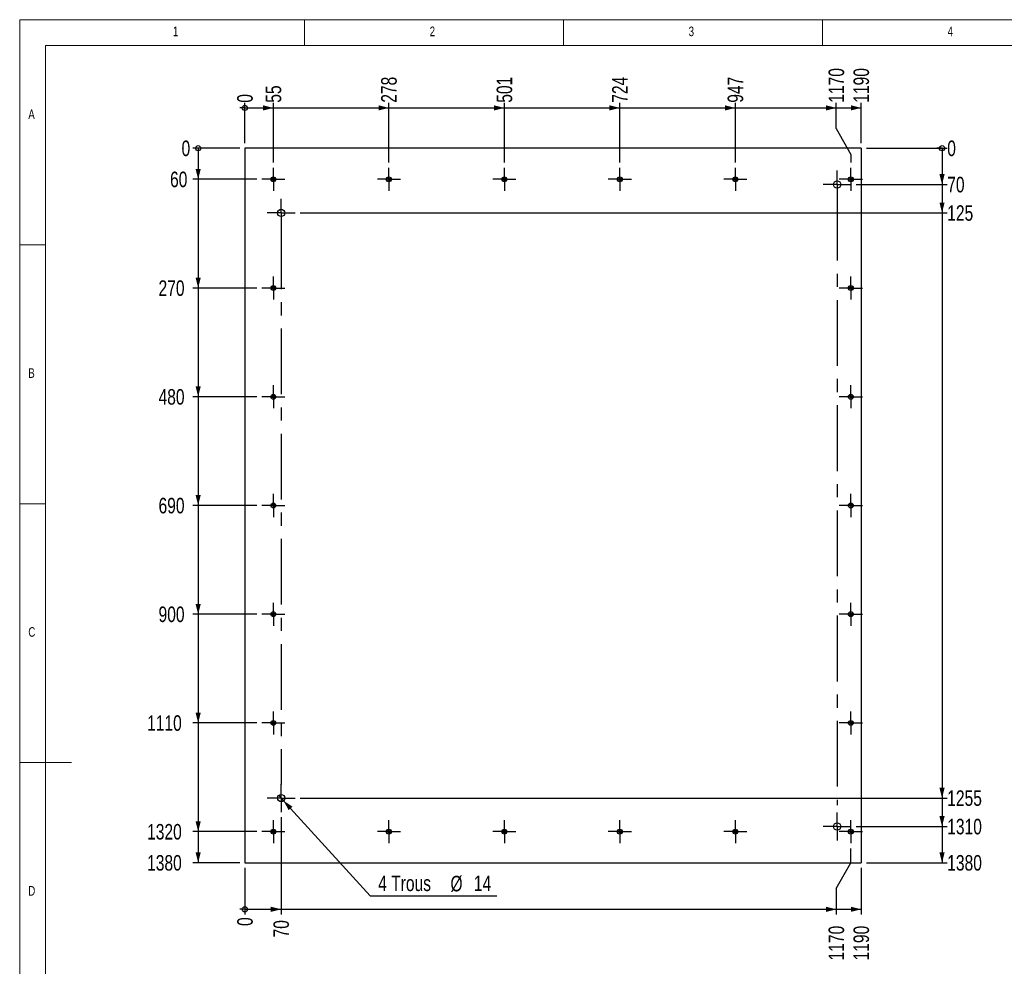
# Model space of a CAD drawing. Header units: millimetres. Extents: x 5 to 415, y 5 to 292.
# Tile 2 of 4: x 5 to 195, y 109 to 292. Entities that reach past the tile are written whole.
import ezdxf

# ---------------------------------------------------------------- set-up
doc = ezdxf.new("R2010")
doc.units = ezdxf.units.MM
doc.linetypes.add('CENTERX2', pattern=[20.32, 12.7, -2.54, 2.54, -2.54])
for name, color, linetype in [('COTES', 1, 'Continuous'), ('NOTES', 6, 'Continuous'), ('TRAIT-MIXTES', 3, 'CENTERX2')]:
    doc.layers.add(name, color=color, linetype=linetype)
doc.layers.add('TRAIT-FORT', color=4, linetype='Continuous', lineweight=25)
doc.styles.add('SLDTEXTSTYLE0', font='TXT', dxfattribs={"width": 0.75})
doc.dimstyles.new('SLDDIMSTYLE0', dxfattribs={"dimtxt": 3, "dimasz": 0.333333, "dimexe": 0, "dimexo": 0.0625, "dimgap": 0.75, "dimtad": 0, "dimtih": 1, "dimtoh": 1, "dimdec": 0, "dimlfac": 10, "dimrnd": 1e-09, "dimdsep": 46, "dimtxsty": 'SLDTEXTSTYLE0', "dimblk1": 'ORIGIN', "dimblk2": 'ORIGIN', "dimsah": 1, "dimcen": 0.09, "dimadec": 0, "dimazin": 2, "dimtfac": 1, "dimtdec": 0, "dimtofl": 0, "dimtmove": 0, "dimatfit": 3, "dimldrblk": 'ORIGIN', "dimfxl": 1, "dimfrac": 2, "dimtolj": 1, "dimtzin": 12, "dimarcsym": 0})
doc.dimstyles.new('SLDDIMSTYLE1', dxfattribs={"dimtxt": 3, "dimasz": 2, "dimexe": 0, "dimexo": 0.0625, "dimgap": 0.75, "dimtad": 0, "dimtih": 1, "dimtoh": 1, "dimdec": 0, "dimlfac": 10, "dimrnd": 1e-09, "dimzin": 12, "dimdsep": 46, "dimtxsty": 'SLDTEXTSTYLE0', "dimsah": 1, "dimcen": 0.09, "dimadec": 0, "dimazin": 3, "dimtfac": 1, "dimtdec": 0, "dimtofl": 0, "dimtmove": 0, "dimatfit": 3, "dimfxl": 1, "dimfrac": 2, "dimtolj": 1, "dimtzin": 12, "dimarcsym": 0})
doc.dimstyles.new('SLDDIMSTYLE2', dxfattribs={"dimtxt": 3, "dimasz": 2, "dimexe": 0, "dimexo": 0.0625, "dimgap": 0.75, "dimtad": 0, "dimtih": 1, "dimtoh": 1, "dimdec": 0, "dimlfac": 10, "dimrnd": 1e-09, "dimzin": 12, "dimdsep": 46, "dimtxsty": 'SLDTEXTSTYLE0', "dimblk1": 'NONE', "dimsah": 1, "dimcen": 0, "dimadec": 0, "dimazin": 3, "dimtfac": 1, "dimtdec": 0, "dimtmove": 0, "dimatfit": 3, "dimldrblk": 'NONE', "dimfxl": 1, "dimfrac": 2, "dimtolj": 1, "dimtzin": 12, "dimarcsym": 0})

# ---------------------------------------------------------------- blocks, each defined once
blk = doc.blocks.new('_Origin')
at = {"color": 0, "linetype": 'ByBlock', "lineweight": -2}
blk.add_line((0, 0), (-1, 0), dxfattribs=at)
blk.add_circle((0, 0), 0.5, dxfattribs=at)
blk = doc.blocks.new('_D')
at = {"layer": 'COTES', "color": 1, "transparency": 16777216}
blk.add_line((48.48, 268.17), (48.48, 275.96), dxfattribs=at)
blk.add_blockref('_Origin', (48.48, 274.96), dxfattribs=at)
at = {"layer": 'COTES', "color": 1, "transparency": 16777216, "insert": (46.99, 275.96), "char_height": 3, "attachment_point": 1, "rotation": 90, "style": 'SLDTEXTSTYLE0'}
blk.add_mtext('0', dxfattribs=at)
blk = doc.blocks.new('_D_1')
at = {"layer": 'COTES', "color": 1, "transparency": 16777216}
for p, q in [((53.98, 264.39), (53.98, 275.96)), ((48.48, 274.96), (53.98, 274.96))]:
    blk.add_line(p, q, dxfattribs=at)
blk.add_solid([(53.98, 274.96), (51.98, 275.46), (51.98, 274.46)], dxfattribs=at)
at = {"layer": 'COTES', "color": 1, "transparency": 16777216, "insert": (52.49, 275.96), "char_height": 3, "attachment_point": 1, "rotation": 90, "style": 'SLDTEXTSTYLE0'}
blk.add_mtext('55', dxfattribs=at)
blk = doc.blocks.new('_D_2')
at = {"layer": 'COTES', "color": 1, "transparency": 16777216}
for p, q in [((76.28, 264.39), (76.28, 275.96)), ((53.98, 274.96), (76.28, 274.96))]:
    blk.add_line(p, q, dxfattribs=at)
blk.add_solid([(76.28, 274.96), (74.28, 275.46), (74.28, 274.46)], dxfattribs=at)
at = {"layer": 'COTES', "color": 1, "transparency": 16777216, "insert": (74.79, 275.96), "char_height": 3, "attachment_point": 1, "rotation": 90, "style": 'SLDTEXTSTYLE0'}
blk.add_mtext('278', dxfattribs=at)
blk = doc.blocks.new('_D_3')
at = {"layer": 'COTES', "color": 1, "transparency": 16777216}
for p, q in [((98.58, 264.39), (98.58, 275.96)), ((76.28, 274.96), (98.58, 274.96))]:
    blk.add_line(p, q, dxfattribs=at)
blk.add_solid([(98.58, 274.96), (96.58, 275.46), (96.58, 274.46)], dxfattribs=at)
at = {"layer": 'COTES', "color": 1, "transparency": 16777216, "insert": (97.09, 275.96), "char_height": 3, "attachment_point": 1, "rotation": 90, "style": 'SLDTEXTSTYLE0'}
blk.add_mtext('501', dxfattribs=at)
blk = doc.blocks.new('_D_4')
at = {"layer": 'COTES', "color": 1, "transparency": 16777216}
for p, q in [((120.88, 264.39), (120.88, 275.96)), ((98.58, 274.96), (120.88, 274.96))]:
    blk.add_line(p, q, dxfattribs=at)
blk.add_solid([(120.88, 274.96), (118.88, 275.46), (118.88, 274.46)], dxfattribs=at)
at = {"layer": 'COTES', "color": 1, "transparency": 16777216, "insert": (119.39, 275.96), "char_height": 3, "attachment_point": 1, "rotation": 90, "style": 'SLDTEXTSTYLE0'}
blk.add_mtext('724', dxfattribs=at)
blk = doc.blocks.new('_D_5')
at = {"layer": 'COTES', "color": 1, "transparency": 16777216}
for p, q in [((143.18, 264.39), (143.18, 275.96)), ((120.88, 274.96), (143.18, 274.96))]:
    blk.add_line(p, q, dxfattribs=at)
blk.add_solid([(143.18, 274.96), (141.18, 275.46), (141.18, 274.46)], dxfattribs=at)
at = {"layer": 'COTES', "color": 1, "transparency": 16777216, "insert": (141.69, 275.96), "char_height": 3, "attachment_point": 1, "rotation": 90, "style": 'SLDTEXTSTYLE0'}
blk.add_mtext('947', dxfattribs=at)
blk = doc.blocks.new('_D_6')
at = {"layer": 'COTES', "color": 1, "transparency": 16777216}
for p, q in [((162.67, 270.96), (162.67, 275.96)), ((143.18, 274.96), (162.67, 274.96)), ((162.67, 270.96), (165.48, 265.96)), ((165.48, 265.96), (165.48, 264.39))]:
    blk.add_line(p, q, dxfattribs=at)
blk.add_solid([(162.67, 274.96), (160.67, 275.46), (160.67, 274.46)], dxfattribs=at)
at = {"layer": 'COTES', "color": 1, "transparency": 16777216, "insert": (161.18, 275.96), "char_height": 3, "attachment_point": 1, "rotation": 90, "style": 'SLDTEXTSTYLE0'}
blk.add_mtext('1170', dxfattribs=at)
blk = doc.blocks.new('_D_7')
at = {"layer": 'COTES', "color": 1, "transparency": 16777216}
for p, q in [((167.48, 268.17), (167.48, 275.96)), ((162.67, 274.96), (167.48, 274.96))]:
    blk.add_line(p, q, dxfattribs=at)
blk.add_solid([(167.48, 274.96), (165.48, 275.46), (165.48, 274.46)], dxfattribs=at)
at = {"layer": 'COTES', "color": 1, "transparency": 16777216, "insert": (165.99, 275.96), "char_height": 3, "attachment_point": 1, "rotation": 90, "style": 'SLDTEXTSTYLE0'}
blk.add_mtext('1190', dxfattribs=at)
blk = doc.blocks.new('_D_8')
at = {"layer": 'COTES', "color": 1, "transparency": 16777216}
blk.add_line((48.48, 128.17), (48.48, 119.17), dxfattribs=at)
blk.add_blockref('_Origin', (48.48, 120.17), dxfattribs=at)
at = {"layer": 'COTES', "color": 1, "transparency": 16777216, "insert": (46.99, 116.95), "char_height": 3, "attachment_point": 1, "rotation": 90, "style": 'SLDTEXTSTYLE0'}
blk.add_mtext('0', dxfattribs=at)
blk = doc.blocks.new('_D_9')
at = {"layer": 'COTES', "color": 1, "transparency": 16777216}
for p, q in [((55.48, 137.96), (55.48, 119.17)), ((48.48, 120.17), (55.48, 120.17))]:
    blk.add_line(p, q, dxfattribs=at)
blk.add_solid([(55.48, 120.17), (53.48, 120.67), (53.48, 119.67)], dxfattribs=at)
at = {"layer": 'COTES', "color": 1, "transparency": 16777216, "insert": (53.99, 114.73), "char_height": 3, "attachment_point": 1, "rotation": 90, "style": 'SLDTEXTSTYLE0'}
blk.add_mtext('70', dxfattribs=at)
blk = doc.blocks.new('_D_10')
at = {"layer": 'COTES', "color": 1, "transparency": 16777216}
for p, q in [((165.48, 129.17), (165.48, 131.94)), ((162.67, 124.17), (165.48, 129.17)), ((162.67, 124.17), (162.67, 119.17)), ((55.48, 120.17), (162.67, 120.17))]:
    blk.add_line(p, q, dxfattribs=at)
blk.add_solid([(162.67, 120.17), (160.67, 120.67), (160.67, 119.67)], dxfattribs=at)
at = {"layer": 'COTES', "color": 1, "transparency": 16777216, "insert": (161.18, 110.3), "char_height": 3, "attachment_point": 1, "rotation": 90, "style": 'SLDTEXTSTYLE0'}
blk.add_mtext('1170', dxfattribs=at)
blk = doc.blocks.new('_D_11')
at = {"layer": 'COTES', "color": 1, "transparency": 16777216}
for p, q in [((167.48, 128.17), (167.48, 119.17)), ((162.67, 120.17), (167.48, 120.17))]:
    blk.add_line(p, q, dxfattribs=at)
blk.add_solid([(167.48, 120.17), (165.48, 120.67), (165.48, 119.67)], dxfattribs=at)
at = {"layer": 'COTES', "color": 1, "transparency": 16777216, "insert": (165.99, 110.3), "char_height": 3, "attachment_point": 1, "rotation": 90, "style": 'SLDTEXTSTYLE0'}
blk.add_mtext('1190', dxfattribs=at)
blk = doc.blocks.new('_D_12')
at = {"layer": 'COTES', "color": 1, "transparency": 16777216}
blk.add_line((47.48, 267.17), (38.46, 267.17), dxfattribs=at)
blk.add_blockref('_Origin', (39.46, 267.17), dxfattribs=at)
at = {"layer": 'COTES', "color": 1, "transparency": 16777216, "insert": (36.25, 268.65), "char_height": 3, "attachment_point": 1, "style": 'SLDTEXTSTYLE0'}
blk.add_mtext('0', dxfattribs=at)
blk = doc.blocks.new('_D_13')
at = {"layer": 'COTES', "color": 1, "transparency": 16777216}
for p, q in [((39.46, 267.17), (39.46, 261.17)), ((50.76, 261.17), (38.46, 261.17))]:
    blk.add_line(p, q, dxfattribs=at)
blk.add_solid([(39.46, 261.17), (39.96, 263.17), (38.96, 263.17)], dxfattribs=at)
at = {"layer": 'COTES', "color": 1, "transparency": 16777216, "insert": (34.03, 262.65), "char_height": 3, "attachment_point": 1, "style": 'SLDTEXTSTYLE0'}
blk.add_mtext('60', dxfattribs=at)
blk = doc.blocks.new('_D_14')
at = {"layer": 'COTES', "color": 1, "transparency": 16777216}
for p, q in [((39.46, 261.17), (39.46, 240.17)), ((50.76, 240.17), (38.46, 240.17))]:
    blk.add_line(p, q, dxfattribs=at)
blk.add_solid([(39.46, 240.17), (39.96, 242.17), (38.96, 242.17)], dxfattribs=at)
at = {"layer": 'COTES', "color": 1, "transparency": 16777216, "insert": (31.81, 241.65), "char_height": 3, "attachment_point": 1, "style": 'SLDTEXTSTYLE0'}
blk.add_mtext('270', dxfattribs=at)
blk = doc.blocks.new('_D_15')
at = {"layer": 'COTES', "color": 1, "transparency": 16777216}
for p, q in [((39.46, 240.17), (39.46, 219.17)), ((50.76, 219.17), (38.46, 219.17))]:
    blk.add_line(p, q, dxfattribs=at)
blk.add_solid([(39.46, 219.17), (39.96, 221.17), (38.96, 221.17)], dxfattribs=at)
at = {"layer": 'COTES', "color": 1, "transparency": 16777216, "insert": (31.81, 220.65), "char_height": 3, "attachment_point": 1, "style": 'SLDTEXTSTYLE0'}
blk.add_mtext('480', dxfattribs=at)
blk = doc.blocks.new('_D_16')
at = {"layer": 'COTES', "color": 1, "transparency": 16777216}
for p, q in [((39.46, 219.17), (39.46, 198.17)), ((50.76, 198.17), (38.46, 198.17))]:
    blk.add_line(p, q, dxfattribs=at)
blk.add_solid([(39.46, 198.17), (39.96, 200.17), (38.96, 200.17)], dxfattribs=at)
at = {"layer": 'COTES', "color": 1, "transparency": 16777216, "insert": (31.81, 199.65), "char_height": 3, "attachment_point": 1, "style": 'SLDTEXTSTYLE0'}
blk.add_mtext('690', dxfattribs=at)
blk = doc.blocks.new('_D_17')
at = {"layer": 'COTES', "color": 1, "transparency": 16777216}
for p, q in [((39.46, 198.17), (39.46, 177.17)), ((50.76, 177.17), (38.46, 177.17))]:
    blk.add_line(p, q, dxfattribs=at)
blk.add_solid([(39.46, 177.17), (39.96, 179.17), (38.96, 179.17)], dxfattribs=at)
at = {"layer": 'COTES', "color": 1, "transparency": 16777216, "insert": (31.81, 178.65), "char_height": 3, "attachment_point": 1, "style": 'SLDTEXTSTYLE0'}
blk.add_mtext('900', dxfattribs=at)
blk = doc.blocks.new('_D_18')
at = {"layer": 'COTES', "color": 1, "transparency": 16777216}
for p, q in [((39.46, 177.17), (39.46, 156.17)), ((50.76, 156.17), (38.46, 156.17))]:
    blk.add_line(p, q, dxfattribs=at)
blk.add_solid([(39.46, 156.17), (39.96, 158.17), (38.96, 158.17)], dxfattribs=at)
at = {"layer": 'COTES', "color": 1, "transparency": 16777216, "insert": (29.6, 157.65), "char_height": 3, "attachment_point": 1, "style": 'SLDTEXTSTYLE0'}
blk.add_mtext('1110', dxfattribs=at)
blk = doc.blocks.new('_D_19')
at = {"layer": 'COTES', "color": 1, "transparency": 16777216}
for p, q in [((39.46, 156.17), (39.46, 135.17)), ((50.76, 135.17), (38.46, 135.17))]:
    blk.add_line(p, q, dxfattribs=at)
blk.add_solid([(39.46, 135.17), (39.96, 137.17), (38.96, 137.17)], dxfattribs=at)
at = {"layer": 'COTES', "color": 1, "transparency": 16777216, "insert": (29.6, 136.65), "char_height": 3, "attachment_point": 1, "style": 'SLDTEXTSTYLE0'}
blk.add_mtext('1320', dxfattribs=at)
blk = doc.blocks.new('_D_20')
at = {"layer": 'COTES', "color": 1, "transparency": 16777216}
for p, q in [((39.46, 135.17), (39.46, 129.17)), ((47.48, 129.17), (38.46, 129.17))]:
    blk.add_line(p, q, dxfattribs=at)
blk.add_solid([(39.46, 129.17), (39.96, 131.17), (38.96, 131.17)], dxfattribs=at)
at = {"layer": 'COTES', "color": 1, "transparency": 16777216, "insert": (29.6, 130.65), "char_height": 3, "attachment_point": 1, "style": 'SLDTEXTSTYLE0'}
blk.add_mtext('1380', dxfattribs=at)
blk = doc.blocks.new('_D_21')
at = {"layer": 'COTES', "color": 1, "transparency": 16777216}
blk.add_line((168.48, 267.17), (184.09, 267.17), dxfattribs=at)
blk.add_blockref('_Origin', (183.09, 267.17), dxfattribs=at)
at = {"layer": 'COTES', "color": 1, "transparency": 16777216, "insert": (184.09, 268.65), "char_height": 3, "attachment_point": 1, "style": 'SLDTEXTSTYLE0'}
blk.add_mtext('0', dxfattribs=at)
blk = doc.blocks.new('_D_22')
at = {"layer": 'COTES', "color": 1, "transparency": 16777216}
for p, q in [((183.09, 267.17), (183.09, 260.17)), ((166.54, 260.17), (184.09, 260.17))]:
    blk.add_line(p, q, dxfattribs=at)
blk.add_solid([(183.09, 260.17), (183.59, 262.17), (182.59, 262.17)], dxfattribs=at)
at = {"layer": 'COTES', "color": 1, "transparency": 16777216, "insert": (184.09, 261.65), "char_height": 3, "attachment_point": 1, "style": 'SLDTEXTSTYLE0'}
blk.add_mtext('70', dxfattribs=at)
blk = doc.blocks.new('_D_23')
at = {"layer": 'COTES', "color": 1, "transparency": 16777216}
for p, q in [((183.09, 260.17), (183.09, 254.68)), ((59.18, 254.68), (184.09, 254.68))]:
    blk.add_line(p, q, dxfattribs=at)
blk.add_solid([(183.09, 254.68), (183.59, 256.68), (182.59, 256.68)], dxfattribs=at)
at = {"layer": 'COTES', "color": 1, "transparency": 16777216, "insert": (184.09, 256.16), "char_height": 3, "attachment_point": 1, "style": 'SLDTEXTSTYLE0'}
blk.add_mtext('125', dxfattribs=at)
blk = doc.blocks.new('_D_24')
at = {"layer": 'COTES', "color": 1, "transparency": 16777216}
for p, q in [((183.09, 254.68), (183.09, 141.66)), ((59.18, 141.66), (184.09, 141.66))]:
    blk.add_line(p, q, dxfattribs=at)
blk.add_solid([(183.09, 141.66), (183.59, 143.66), (182.59, 143.66)], dxfattribs=at)
at = {"layer": 'COTES', "color": 1, "transparency": 16777216, "insert": (184.09, 143.15), "char_height": 3, "attachment_point": 1, "style": 'SLDTEXTSTYLE0'}
blk.add_mtext('1255', dxfattribs=at)
blk = doc.blocks.new('_D_25')
at = {"layer": 'COTES', "color": 1, "transparency": 16777216}
for p, q in [((183.09, 141.66), (183.09, 136.17)), ((166.54, 136.17), (184.09, 136.17))]:
    blk.add_line(p, q, dxfattribs=at)
blk.add_solid([(183.09, 136.17), (183.59, 138.17), (182.59, 138.17)], dxfattribs=at)
at = {"layer": 'COTES', "color": 1, "transparency": 16777216, "insert": (184.09, 137.65), "char_height": 3, "attachment_point": 1, "style": 'SLDTEXTSTYLE0'}
blk.add_mtext('1310', dxfattribs=at)
blk = doc.blocks.new('_D_26')
at = {"layer": 'COTES', "color": 1, "transparency": 16777216}
for p, q in [((183.09, 136.17), (183.09, 129.17)), ((168.48, 129.17), (184.09, 129.17))]:
    blk.add_line(p, q, dxfattribs=at)
blk.add_solid([(183.09, 129.17), (183.59, 131.17), (182.59, 131.17)], dxfattribs=at)
at = {"layer": 'COTES', "color": 1, "transparency": 16777216, "insert": (184.09, 130.65), "char_height": 3, "attachment_point": 1, "style": 'SLDTEXTSTYLE0'}
blk.add_mtext('1380', dxfattribs=at)
blk = doc.blocks.new('_D_27')
at = {"layer": 'COTES', "color": 1, "transparency": 16777216}
for p, q in [((55.01, 142.18), (55.95, 141.14)), ((55.95, 141.14), (72.64, 122.77)), ((72.64, 122.77), (97.13, 122.77))]:
    blk.add_line(p, q, dxfattribs=at)
blk.add_solid([(55.95, 141.14), (56.93, 139.33), (57.67, 140)], dxfattribs=at)
at = {"layer": 'COTES', "color": 1, "transparency": 16777216, "char_height": 3, "attachment_point": 1, "style": 'SLDTEXTSTYLE0'}
for s, insert in [('4 Trous', (74.22, 126.69)), ('%%c', (88.17, 126.64)), ('14', (92.7, 126.69))]:
    blk.add_mtext(s, dxfattribs=dict(at, insert=insert))
blk = doc.blocks.new('_None')
blk = doc.blocks.new('SW_CENTERMARKSYMBOL_0')
at = {"layer": 'TRAIT-MIXTES', "color": 0}
for p, q in [((0, 2), (0, 2.225)), ((0, 0), (0, 2)), ((-2, 0), (-2.225, 0)), ((0, 0), (-2, 0)), ((0, 0), (0, -2)), ((0, 0), (2, 0)), ((2, 0), (2.225, 0)), ((0, -2), (0, -2.225))]:
    blk.add_line(p, q, dxfattribs=at)
blk = doc.blocks.new('SW_CENTERMARKSYMBOL_1')
at = {"layer": 'TRAIT-MIXTES', "color": 0}
for p, q in [((0, 2), (0, 2.225)), ((0, 0), (0, 2)), ((-2, 0), (-2.225, 0)), ((0, 0), (-2, 0)), ((0, 0), (0, -2)), ((0, 0), (2, 0)), ((2, 0), (2.225, 0)), ((0, -2), (0, -2.225))]:
    blk.add_line(p, q, dxfattribs=at)
blk = doc.blocks.new('SW_CENTERMARKSYMBOL_2')
at = {"layer": 'TRAIT-MIXTES', "color": 0}
for p, q in [((0, 2), (0, 2.225)), ((0, 0), (0, 2)), ((-2, 0), (-2.225, 0)), ((0, 0), (-2, 0)), ((0, 0), (0, -2)), ((0, 0), (2, 0)), ((2, 0), (2.225, 0)), ((0, -2), (0, -2.225))]:
    blk.add_line(p, q, dxfattribs=at)
blk = doc.blocks.new('SW_CENTERMARKSYMBOL_3')
at = {"layer": 'TRAIT-MIXTES', "color": 0}
for p, q in [((0, 2), (0, 2.225)), ((0, 0), (0, 2)), ((-2, 0), (-2.225, 0)), ((0, 0), (-2, 0)), ((0, 0), (0, -2)), ((0, 0), (2, 0)), ((2, 0), (2.225, 0)), ((0, -2), (0, -2.225))]:
    blk.add_line(p, q, dxfattribs=at)
blk = doc.blocks.new('SW_CENTERMARKSYMBOL_4')
at = {"layer": 'TRAIT-MIXTES', "color": 0}
for p, q in [((0, 2), (0, 2.225)), ((0, 0), (0, 2)), ((-2, 0), (-2.225, 0)), ((0, 0), (-2, 0)), ((0, 0), (0, -2)), ((0, 0), (2, 0)), ((2, 0), (2.225, 0)), ((0, -2), (0, -2.225))]:
    blk.add_line(p, q, dxfattribs=at)
blk = doc.blocks.new('SW_CENTERMARKSYMBOL_5')
at = {"layer": 'TRAIT-MIXTES', "color": 0}
for p, q in [((0, 2), (0, 2.225)), ((0, 0), (0, 2)), ((-2, 0), (-2.225, 0)), ((0, 0), (-2, 0)), ((0, 0), (0, -2)), ((0, 0), (2, 0)), ((2, 0), (2.225, 0)), ((0, -2), (0, -2.225))]:
    blk.add_line(p, q, dxfattribs=at)
blk = doc.blocks.new('SW_CENTERMARKSYMBOL_6')
at = {"layer": 'TRAIT-MIXTES', "color": 0}
for p, q in [((0, 2), (0, 2.225)), ((0, 0), (0, 2)), ((-2, 0), (-2.225, 0)), ((0, 0), (-2, 0)), ((0, 0), (0, -2)), ((0, 0), (2, 0)), ((2, 0), (2.225, 0)), ((0, -2), (0, -2.225))]:
    blk.add_line(p, q, dxfattribs=at)
blk = doc.blocks.new('SW_CENTERMARKSYMBOL_7')
at = {"layer": 'TRAIT-MIXTES', "color": 0}
for p, q in [((0, 2), (0, 2.225)), ((0, 0), (0, 2)), ((-2, 0), (-2.225, 0)), ((0, 0), (-2, 0)), ((0, 0), (0, -2)), ((0, 0), (2, 0)), ((2, 0), (2.225, 0)), ((0, -2), (0, -2.225))]:
    blk.add_line(p, q, dxfattribs=at)
blk = doc.blocks.new('SW_CENTERMARKSYMBOL_8')
at = {"layer": 'TRAIT-MIXTES', "color": 0}
for p, q in [((0, 2), (0, 2.225)), ((0, 0), (0, 2)), ((-2, 0), (-2.225, 0)), ((0, 0), (-2, 0)), ((0, 0), (0, -2)), ((0, 0), (2, 0)), ((2, 0), (2.225, 0)), ((0, -2), (0, -2.225))]:
    blk.add_line(p, q, dxfattribs=at)
blk = doc.blocks.new('SW_CENTERMARKSYMBOL_9')
at = {"layer": 'TRAIT-MIXTES', "color": 0}
for p, q in [((0, 2), (0, 2.225)), ((0, 0), (0, 2)), ((-2, 0), (-2.225, 0)), ((0, 0), (-2, 0)), ((0, 0), (0, -2)), ((0, 0), (2, 0)), ((2, 0), (2.225, 0)), ((0, -2), (0, -2.225))]:
    blk.add_line(p, q, dxfattribs=at)
blk = doc.blocks.new('SW_CENTERMARKSYMBOL_10')
at = {"layer": 'TRAIT-MIXTES', "color": 0}
for p, q in [((0, 2), (0, 2.225)), ((0, 0), (0, 2)), ((-2, 0), (-2.225, 0)), ((0, 0), (-2, 0)), ((0, 0), (0, -2)), ((0, 0), (2, 0)), ((2, 0), (2.225, 0)), ((0, -2), (0, -2.225))]:
    blk.add_line(p, q, dxfattribs=at)
blk = doc.blocks.new('SW_CENTERMARKSYMBOL_11')
at = {"layer": 'TRAIT-MIXTES', "color": 0}
for p, q in [((0, 2), (0, 2.225)), ((0, 0), (0, 2)), ((-2, 0), (-2.225, 0)), ((0, 0), (-2, 0)), ((0, 0), (0, -2)), ((0, 0), (2, 0)), ((2, 0), (2.225, 0)), ((0, -2), (0, -2.225))]:
    blk.add_line(p, q, dxfattribs=at)
blk = doc.blocks.new('SW_CENTERMARKSYMBOL_12')
at = {"layer": 'TRAIT-MIXTES', "color": 0}
for p, q in [((0, 2), (0, 2.225)), ((0, 0), (0, 2)), ((-2, 0), (-2.225, 0)), ((0, 0), (-2, 0)), ((0, 0), (0, -2)), ((0, 0), (2, 0)), ((2, 0), (2.225, 0)), ((0, -2), (0, -2.225))]:
    blk.add_line(p, q, dxfattribs=at)
blk = doc.blocks.new('SW_CENTERMARKSYMBOL_13')
at = {"layer": 'TRAIT-MIXTES', "color": 0}
for p, q in [((0, 2), (0, 2.225)), ((0, 0), (0, 2)), ((-2, 0), (-2.225, 0)), ((0, 0), (-2, 0)), ((0, 0), (0, -2)), ((0, 0), (2, 0)), ((2, 0), (2.225, 0)), ((0, -2), (0, -2.225))]:
    blk.add_line(p, q, dxfattribs=at)
blk = doc.blocks.new('SW_CENTERMARKSYMBOL_14')
at = {"layer": 'TRAIT-MIXTES', "color": 0}
for p, q in [((0, 2), (0, 2.225)), ((0, 0), (0, 2)), ((-2, 0), (-2.225, 0)), ((0, 0), (-2, 0)), ((0, 0), (0, -2)), ((0, 0), (2, 0)), ((2, 0), (2.225, 0)), ((0, -2), (0, -2.225))]:
    blk.add_line(p, q, dxfattribs=at)
blk = doc.blocks.new('SW_CENTERMARKSYMBOL_15')
at = {"layer": 'TRAIT-MIXTES', "color": 0}
for p, q in [((0, 2), (0, 2.225)), ((0, 0), (0, 2)), ((-2, 0), (-2.225, 0)), ((0, 0), (-2, 0)), ((0, 0), (0, -2)), ((0, 0), (2, 0)), ((2, 0), (2.225, 0)), ((0, -2), (0, -2.225))]:
    blk.add_line(p, q, dxfattribs=at)
blk = doc.blocks.new('SW_CENTERMARKSYMBOL_16')
at = {"layer": 'TRAIT-MIXTES', "color": 0}
for p, q in [((0, 2), (0, 2.225)), ((0, 0), (0, 2)), ((-2, 0), (-2.225, 0)), ((0, 0), (-2, 0)), ((0, 0), (0, -2)), ((0, 0), (2, 0)), ((2, 0), (2.225, 0)), ((0, -2), (0, -2.225))]:
    blk.add_line(p, q, dxfattribs=at)
blk = doc.blocks.new('SW_CENTERMARKSYMBOL_17')
at = {"layer": 'TRAIT-MIXTES', "color": 0}
for p, q in [((0, 2), (0, 2.225)), ((0, 0), (0, 2)), ((-2, 0), (-2.225, 0)), ((0, 0), (-2, 0)), ((0, 0), (0, -2)), ((0, 0), (2, 0)), ((2, 0), (2.225, 0)), ((0, -2), (0, -2.225))]:
    blk.add_line(p, q, dxfattribs=at)
blk = doc.blocks.new('SW_CENTERMARKSYMBOL_18')
at = {"layer": 'TRAIT-MIXTES', "color": 0}
for p, q in [((0, 2), (0, 2.225)), ((0, 0), (0, 2)), ((-2, 0), (-2.225, 0)), ((0, 0), (-2, 0)), ((0, 0), (0, -2)), ((0, 0), (2, 0)), ((2, 0), (2.225, 0)), ((0, -2), (0, -2.225))]:
    blk.add_line(p, q, dxfattribs=at)
blk = doc.blocks.new('SW_CENTERMARKSYMBOL_19')
at = {"layer": 'TRAIT-MIXTES', "color": 0}
for p, q in [((0, 2), (0, 2.225)), ((0, 0), (0, 2)), ((-2, 0), (-2.225, 0)), ((0, 0), (-2, 0)), ((0, 0), (0, -2)), ((0, 0), (2, 0)), ((2, 0), (2.225, 0)), ((0, -2), (0, -2.225))]:
    blk.add_line(p, q, dxfattribs=at)
blk = doc.blocks.new('SW_CENTERMARKSYMBOL_20')
at = {"layer": 'TRAIT-MIXTES', "color": 0}
for p, q in [((0, 2), (0, 2.225)), ((0, 0), (0, 2)), ((-2, 0), (-2.225, 0)), ((0, 0), (-2, 0)), ((0, 0), (0, -2)), ((0, 0), (2, 0)), ((2, 0), (2.225, 0)), ((0, -2), (0, -2.225))]:
    blk.add_line(p, q, dxfattribs=at)
blk = doc.blocks.new('SW_CENTERMARKSYMBOL_21')
at = {"layer": 'TRAIT-MIXTES', "color": 0}
for p, q in [((0, 2), (0, 2.225)), ((0, 0), (0, 2)), ((-2, 0), (-2.225, 0)), ((0, 0), (-2, 0)), ((0, 0), (0, -2)), ((0, 0), (2, 0)), ((2, 0), (2.225, 0)), ((0, -2), (0, -2.225))]:
    blk.add_line(p, q, dxfattribs=at)
blk = doc.blocks.new('SW_CENTERMARKSYMBOL_22')
at = {"layer": 'TRAIT-MIXTES', "color": 0}
for p, q in [((0, 2), (0, 2.7)), ((0, 0), (0, 2)), ((-2, 0), (-2.7, 0)), ((0, 0), (-2, 0)), ((0, 0), (0, -2)), ((0, 0), (2, 0)), ((2, 0), (2.7, 0)), ((0, -2), (0, -2.7))]:
    blk.add_line(p, q, dxfattribs=at)
blk = doc.blocks.new('SW_CENTERMARKSYMBOL_23')
at = {"layer": 'TRAIT-MIXTES', "color": 0}
for p, q in [((0, 2), (0, 2.7)), ((0, 0), (0, 2)), ((-2, 0), (-2.7, 0)), ((0, 0), (-2, 0)), ((0, 0), (0, -2)), ((0, 0), (2, 0)), ((2, 0), (2.7, 0)), ((0, -2), (0, -119.88))]:
    blk.add_line(p, q, dxfattribs=at)
blk = doc.blocks.new('SW_CENTERMARKSYMBOL_24')
at = {"layer": 'TRAIT-MIXTES', "color": 0}
for p, q in [((0, 2), (0, 2.7)), ((0, 0), (0, 2)), ((-2, 0), (-2.7, 0)), ((0, 0), (-2, 0)), ((0, 0), (0, -2)), ((0, 0), (2, 0)), ((2, 0), (2.7, 0)), ((0, -2), (0, -110.39))]:
    blk.add_line(p, q, dxfattribs=at)
blk = doc.blocks.new('SW_CENTERMARKSYMBOL_25')
at = {"layer": 'TRAIT-MIXTES', "color": 0}
for p, q in [((0, 2), (0, 2.7)), ((0, 0), (0, 2)), ((-2, 0), (-2.7, 0)), ((0, 0), (-2, 0)), ((0, 0), (0, -2)), ((0, 0), (2, 0)), ((2, 0), (2.7, 0)), ((0, -2), (0, -2.7))]:
    blk.add_line(p, q, dxfattribs=at)

msp = doc.modelspace()

# ---------------------------------------------------------------- linework, layer by layer
at = {"color": 7, "linetype": 'Continuous', "lineweight": 18}
for p, q in [((415, 292), (5, 292)), ((5, 292), (5, 5)), ((60, 287), (60, 292)), ((110, 292), (110, 287)), ((160, 287), (160, 292)), ((410, 287), (10, 287)), ((10, 287), (10, 10)), ((10, 248.5), (5, 248.5)), ((5, 198.5), (10, 198.5)), ((5, 148.5), (15, 148.5))]:
    msp.add_line(p, q, dxfattribs=at)
at = {"layer": 'TRAIT-FORT', "color": 4, "linetype": 'Continuous', "lineweight": 25}
for p, q in [((48.48002, 267.16837), (48.48002, 129.16837)), ((167.47902, 267.16837), (48.48002, 267.16837)), ((167.47902, 267.16837), (167.47902, 129.16837)), ((48.48002, 129.16837), (167.47902, 129.16837))]:
    msp.add_line(p, q, dxfattribs=at)
for centre, radius in [((53.98002, 261.16837), 0.47), ((53.98002, 261.16837), 0.225), ((76.28002, 261.16837), 0.47), ((76.28002, 261.16837), 0.225), ((98.58002, 261.16837), 0.47), ((98.58002, 261.16837), 0.225), ((120.88002, 261.16837), 0.47), ((120.88002, 261.16837), 0.225), ((143.18002, 261.16837), 0.47), ((143.18002, 261.16837), 0.225), ((162.84255, 260.16837), 0.7), ((165.48002, 261.16837), 0.47), ((165.48002, 261.16837), 0.225), ((55.48002, 254.67532), 0.7), ((53.98002, 240.16837), 0.47), ((53.98002, 240.16837), 0.225), ((165.48002, 240.16837), 0.47), ((165.48002, 240.16837), 0.225), ((53.98002, 219.16837), 0.47), ((53.98002, 219.16837), 0.225), ((165.48002, 219.16837), 0.47), ((165.48002, 219.16837), 0.225), ((53.98002, 198.16837), 0.47), ((53.98002, 198.16837), 0.225), ((165.48002, 198.16837), 0.47), ((165.48002, 198.16837), 0.225), ((53.98002, 177.16837), 0.47), ((53.98002, 177.16837), 0.225), ((165.48002, 177.16837), 0.47), ((165.48002, 177.16837), 0.225), ((53.98002, 156.16837), 0.47), ((53.98002, 156.16837), 0.225), ((165.48002, 156.16837), 0.47), ((165.48002, 156.16837), 0.225), ((55.48002, 141.66142), 0.7), ((53.98002, 135.16837), 0.47), ((53.98002, 135.16837), 0.225), ((76.28002, 135.16837), 0.47), ((76.28002, 135.16837), 0.225), ((98.58002, 135.16837), 0.47), ((98.58002, 135.16837), 0.225), ((120.88002, 135.16837), 0.47), ((120.88002, 135.16837), 0.225), ((143.18002, 135.16837), 0.47), ((143.18002, 135.16837), 0.225), ((162.84255, 136.16837), 0.7), ((165.48002, 135.16837), 0.47), ((165.48002, 135.16837), 0.225)]:
    msp.add_circle(centre, radius, dxfattribs=at)

# ---------------------------------------------------------------- block references
at = {"layer": 'TRAIT-MIXTES', "color": 3}
for name, p in [('SW_CENTERMARKSYMBOL_21', (53.98002, 261.16837)), ('SW_CENTERMARKSYMBOL_20', (76.28002, 261.16837)), ('SW_CENTERMARKSYMBOL_19', (98.58002, 261.16837)), ('SW_CENTERMARKSYMBOL_15', (120.88002, 261.16837)), ('SW_CENTERMARKSYMBOL_16', (143.18002, 261.16837)), ('SW_CENTERMARKSYMBOL_23', (162.84255, 260.16837)), ('SW_CENTERMARKSYMBOL_17', (165.48002, 261.16837)), ('SW_CENTERMARKSYMBOL_24', (55.48002, 254.67532)), ('SW_CENTERMARKSYMBOL_18', (53.98002, 240.16837)), ('SW_CENTERMARKSYMBOL_14', (165.48002, 240.16837)), ('SW_CENTERMARKSYMBOL_8', (53.98002, 219.16837)), ('SW_CENTERMARKSYMBOL_13', (165.48002, 219.16837)), ('SW_CENTERMARKSYMBOL_7', (53.98002, 198.16837)), ('SW_CENTERMARKSYMBOL_12', (165.48002, 198.16837)), ('SW_CENTERMARKSYMBOL_6', (53.98002, 177.16837)), ('SW_CENTERMARKSYMBOL_11', (165.48002, 177.16837)), ('SW_CENTERMARKSYMBOL_5', (53.98002, 156.16837)), ('SW_CENTERMARKSYMBOL_10', (165.48002, 156.16837)), ('SW_CENTERMARKSYMBOL_25', (55.48002, 141.66142)), ('SW_CENTERMARKSYMBOL_22', (162.84255, 136.16837)), ('SW_CENTERMARKSYMBOL_4', (53.98002, 135.16837)), ('SW_CENTERMARKSYMBOL_3', (76.28002, 135.16837)), ('SW_CENTERMARKSYMBOL_2', (98.58002, 135.16837)), ('SW_CENTERMARKSYMBOL_1', (120.88002, 135.16837)), ('SW_CENTERMARKSYMBOL_0', (143.18002, 135.16837)), ('SW_CENTERMARKSYMBOL_9', (165.48002, 135.16837))]:
    msp.add_blockref(name, p, dxfattribs=at)

# ---------------------------------------------------------------- texts
at = {"layer": 'NOTES', "color": 211, "char_height": 1.85208, "attachment_point": 1, "style": 'SLDTEXTSTYLE0'}
for s, insert in [('1', (34.58333, 290.66802)), ('2', (84.16667, 290.66802)), ('3', (134.16667, 290.66802)), ('4', (184.16667, 290.66802)), ('A', (6.66667, 274.66802)), ('B', (6.66667, 224.66802)), ('C', (6.66667, 174.66802)), ('D', (6.66667, 124.66802))]:
    msp.add_mtext(s, dxfattribs=dict(at, insert=insert))

# ---------------------------------------------------------------- dimensions: what is measured, and where the dimension line sits
at = {"layer": 'COTES', "color": 1}
for feature_location, offset, dtype, origin, dimstyle, picture, middle in [((165.48002, 263.39337), (-2.81113, 12.56841), 1, (48.48002, 267.16837), 'SLDDIMSTYLE1', '_D_6', (162.6689, 280.39512)), ((167.47902, 267.16837), (0, 8.79341), 1, (48.48002, 267.16837), 'SLDDIMSTYLE1', '_D_7', (167.47902, 280.39512)), ((76.28002, 263.39337), (0, 12.56841), 1, (48.48002, 267.16837), 'SLDDIMSTYLE1', '_D_2', (76.28002, 279.28679)), ((98.58002, 263.39337), (0, 12.56841), 1, (48.48002, 267.16837), 'SLDDIMSTYLE1', '_D_3', (98.58002, 279.28679)), ((120.88002, 263.39337), (0, 12.56841), 1, (48.48002, 267.16837), 'SLDDIMSTYLE1', '_D_4', (120.88002, 279.28679)), ((143.18002, 263.39337), (0, 12.56841), 1, (48.48002, 267.16837), 'SLDDIMSTYLE1', '_D_5', (143.18002, 279.28679)), ((53.98002, 263.39337), (0, 12.56841), 1, (48.48002, 267.16837), 'SLDDIMSTYLE1', '_D_1', (53.98002, 278.17845)), ((48.4800219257, 267.1683747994), (0, 8.793411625), 1, (48.4800219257, 267.1683747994), 'SLDDIMSTYLE0', '_D', (48.4800219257, 277.0701197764)), ((48.4800219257, 267.1683747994), (-10.015439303, 0), 0, (48.4800219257, 267.1683747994), 'SLDDIMSTYLE0', '_D_12', (37.3562492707, 267.1683747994)), ((167.4790219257, 267.1683747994), (16.6127380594, 0), 0, (167.4790219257, 267.1683747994), 'SLDDIMSTYLE0', '_D_21', (185.2000933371, 267.1683747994)), ((51.75502, 156.16837), (-13.29044, 0), 0, (48.48002, 267.16837), 'SLDDIMSTYLE1', '_D_18', (34.03125, 156.16837)), ((51.75502, 135.16837), (-13.29044, 0), 0, (48.48002, 267.16837), 'SLDDIMSTYLE1', '_D_19', (34.03125, 135.16837)), ((48.48002, 129.16837), (-10.01544, 0), 0, (48.48002, 267.16837), 'SLDDIMSTYLE1', '_D_20', (34.03125, 129.16837)), ((51.75502, 240.16837), (-13.29044, 0), 0, (48.48002, 267.16837), 'SLDDIMSTYLE1', '_D_14', (35.13958, 240.16837)), ((51.75502, 219.16837), (-13.29044, 0), 0, (48.48002, 267.16837), 'SLDDIMSTYLE1', '_D_15', (35.13958, 219.16837)), ((51.75502, 198.16837), (-13.29044, 0), 0, (48.48002, 267.16837), 'SLDDIMSTYLE1', '_D_16', (35.13958, 198.16837)), ((51.75502, 177.16837), (-13.29044, 0), 0, (48.48002, 267.16837), 'SLDDIMSTYLE1', '_D_17', (35.13958, 177.16837)), ((51.75502, 261.16837), (-13.29044, 0), 0, (48.48002, 267.16837), 'SLDDIMSTYLE1', '_D_13', (36.24792, 261.16837)), ((58.18002, 254.67532), (125.91174, 0), 0, (167.47902, 267.16837), 'SLDDIMSTYLE1', '_D_23', (187.41676, 254.67532)), ((58.18002, 141.66142), (125.91174, 0), 0, (167.47902, 267.16837), 'SLDDIMSTYLE1', '_D_24', (188.52509, 141.66142)), ((165.54255, 260.16837), (18.54921, 0), 0, (167.47902, 267.16837), 'SLDDIMSTYLE1', '_D_22', (186.30843, 260.16837)), ((165.54255, 136.16837), (18.54921, 0), 0, (167.47902, 267.16837), 'SLDDIMSTYLE1', '_D_25', (188.52509, 136.16837)), ((167.47902, 129.16837), (16.61274, 0), 0, (167.47902, 267.16837), 'SLDDIMSTYLE1', '_D_26', (188.52509, 129.16837)), ((55.48002, 138.96142), (0, -19.796), 1, (48.48002, 129.16837), 'SLDDIMSTYLE1', '_D_9', (55.48002, 116.94876)), ((165.48002, 132.94337), (-2.81113, -13.77795), 1, (48.48002, 129.16837), 'SLDDIMSTYLE1', '_D_10', (162.6689, 114.73209)), ((48.4800219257, 129.1683747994), (0, -10.0029528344), 1, (48.4800219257, 129.1683747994), 'SLDDIMSTYLE0', '_D_8', (48.4800219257, 118.057088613)), ((167.47902, 129.16837), (0, -10.00295), 1, (48.48002, 129.16837), 'SLDDIMSTYLE1', '_D_11', (167.47902, 114.73209))]:
    dim = msp.add_ordinate_dim(feature_location=feature_location, offset=offset, dtype=dtype, origin=origin, dimstyle=dimstyle, dxfattribs=at)
    dim.commit()
    dim.dimension.update_dxf_attribs({"geometry": picture, "text_midpoint": middle})
dim = msp.add_diameter_dim_2p(p1=(55.00935, 142.17956), p2=(55.9507, 141.14328), text='4 Trous <>', dimstyle='SLDDIMSTYLE2', dxfattribs=at)
dim.commit()
dim.dimension.update_dxf_attribs({"geometry": '_D_27', "text_midpoint": (85.67797, 125.21442), "dimtype": 163})

doc.saveas('drawing.dxf')
